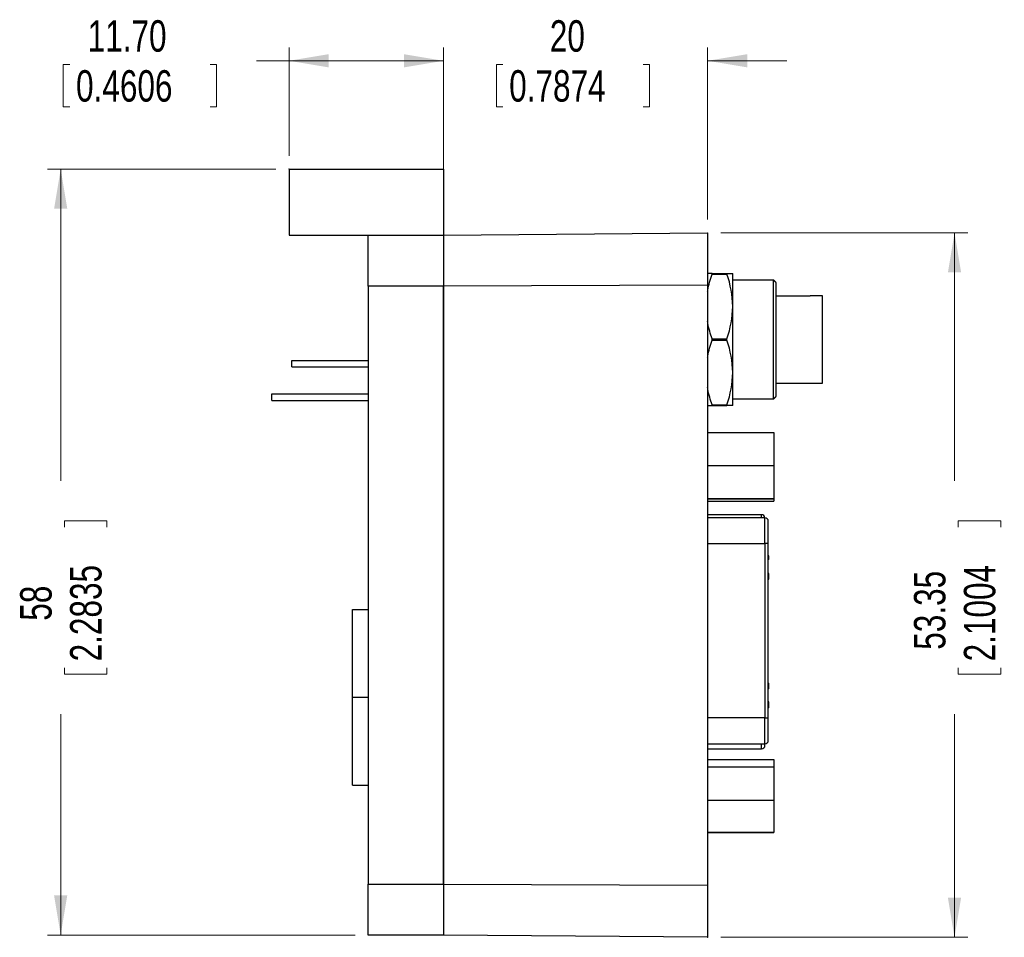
# Model space of a CAD drawing. Header units: millimetres. Extents: x 11 to 421, y 5 to 275.
# Tile 6 of 10: x 131 to 206, y 100 to 169. Entities that reach past the tile are written whole.
import ezdxf

# ---------------------------------------------------------------- set-up
doc = ezdxf.new("R2010")
doc.units = ezdxf.units.MM
doc.header["$PDSIZE"] = -1
doc.styles.add('SLDTEXTSTYLE0', font='TXT', dxfattribs={"width": 0.75})
doc.dimstyles.new('SLDDIMSTYLE0', dxfattribs={"dimtxt": 2.38125, "dimasz": 3, "dimexe": 0, "dimexo": 0.0625, "dimgap": 0.595313, "dimtad": 0, "dimrnd": 1e-09, "dimzin": 12, "dimdsep": 46, "dimtxsty": 'SLDTEXTSTYLE0', "dimsah": 1, "dimcen": 0.09, "dimadec": 0, "dimazin": 0, "dimtfac": 1, "dimtofl": 0, "dimtmove": 0, "dimatfit": 3, "dimfxl": 1, "dimtolj": 1, "dimtzin": 12, "dimarcsym": 0})
doc.dimstyles.new('SLDDIMSTYLE1', dxfattribs={"dimtxt": 2.38125, "dimasz": 3, "dimexe": 0, "dimexo": 0.0625, "dimgap": 0.595313, "dimtad": 0, "dimrnd": 1e-09, "dimzin": 4, "dimdsep": 46, "dimtxsty": 'SLDTEXTSTYLE0', "dimsah": 1, "dimcen": 0.09, "dimadec": 0, "dimazin": 0, "dimtfac": 1, "dimtofl": 0, "dimtmove": 0, "dimatfit": 3, "dimfxl": 1, "dimtolj": 1, "dimtzin": 12, "dimarcsym": 0})
doc.dimstyles.new('SLDDIMSTYLE2', dxfattribs={"dimtxt": 2.38125, "dimasz": 3, "dimexe": 0, "dimexo": 0.0625, "dimgap": 0.595313, "dimtad": 0, "dimrnd": 1e-09, "dimzin": 12, "dimdsep": 46, "dimtxsty": 'SLDTEXTSTYLE0', "dimsah": 1, "dimcen": 0.09, "dimadec": 0, "dimazin": 0, "dimtfac": 1, "dimtofl": 0, "dimtmove": 0, "dimatfit": 3, "dimfxl": 1, "dimtolj": 1, "dimtzin": 12, "dimarcsym": 0})

# ---------------------------------------------------------------- blocks, each defined once
blk = doc.blocks.new('*D4')
at = {"color": 7, "linetype": 'Continuous', "lineweight": 0}
for p, q in [((184.288, 153.179), (202.988, 153.179)), ((201.988, 153.179), (201.988, 134.4)), ((202.272, 131.364), (205.485, 131.364)), ((202.272, 131.364), (202.272, 130.881)), ((205.485, 131.364), (205.485, 130.881)), ((202.272, 119.76), (202.272, 120.243)), ((205.485, 119.76), (205.485, 120.243)), ((202.272, 119.76), (205.485, 119.76)), ((201.988, 99.83), (201.988, 116.724)), ((184.288, 99.83), (202.988, 99.83))]:
    blk.add_line(p, q, dxfattribs=at)
for points in [[(201.988, 153.179), (201.488, 150.179), (202.488, 150.179)], [(201.988, 99.83), (202.488, 102.83), (201.488, 102.83)]]:
    blk.add_solid(points, dxfattribs=at)
at = {"color": 7, "linetype": 'Continuous', "lineweight": 0, "char_height": 2.3813, "attachment_point": 1, "rotation": 90, "style": 'SLDTEXTSTYLE0'}
for s, insert in [('2.1004', (202.699, 120.725)), ('53.35', (198.918, 121.605))]:
    blk.add_mtext(s, dxfattribs=dict(at, insert=insert))
blk = doc.blocks.new('*D5')
at = {"color": 7, "linetype": 'Continuous', "lineweight": 0}
for p, q in [((150.588, 158.004), (133.288, 158.004)), ((134.288, 158.004), (134.288, 134.4)), ((134.572, 131.364), (137.785, 131.364)), ((134.572, 131.364), (134.572, 130.881)), ((137.785, 131.364), (137.785, 130.881)), ((134.572, 119.76), (134.572, 120.243)), ((137.785, 119.76), (137.785, 120.243)), ((134.572, 119.76), (137.785, 119.76)), ((134.288, 100.004), (134.288, 116.724)), ((156.588, 100.004), (133.288, 100.004))]:
    blk.add_line(p, q, dxfattribs=at)
for points in [[(134.288, 158.004), (133.788, 155.004), (134.788, 155.004)], [(134.288, 100.004), (134.788, 103.004), (133.788, 103.004)]]:
    blk.add_solid(points, dxfattribs=at)
at = {"color": 7, "linetype": 'Continuous', "lineweight": 0, "char_height": 2.3813, "attachment_point": 1, "rotation": 90, "style": 'SLDTEXTSTYLE0'}
for s, insert in [('2.2835', (134.999, 120.725)), ('58', (131.218, 123.803))]:
    blk.add_mtext(s, dxfattribs=dict(at, insert=insert))
blk = doc.blocks.new('*D6')
at = {"color": 7, "linetype": 'Continuous', "lineweight": 0}
for p, q in [((151.588, 159.004), (151.588, 167.21)), ((163.288, 159.004), (163.288, 167.21)), ((134.486, 165.927), (134.486, 162.713)), ((134.486, 165.927), (134.969, 165.927)), ((146.09, 165.927), (145.607, 165.927)), ((146.09, 165.927), (146.09, 162.713)), ((151.588, 166.21), (149.126, 166.21)), ((163.288, 166.21), (151.588, 166.21)), ((134.486, 162.713), (134.969, 162.713)), ((146.09, 162.713), (145.607, 162.713))]:
    blk.add_line(p, q, dxfattribs=at)
for points in [[(151.588, 166.21), (154.588, 165.71), (154.588, 166.71)], [(163.288, 166.21), (160.288, 166.71), (160.288, 165.71)]]:
    blk.add_solid(points, dxfattribs=at)
at = {"color": 7, "linetype": 'Continuous', "lineweight": 0, "char_height": 2.3813, "attachment_point": 1, "style": 'SLDTEXTSTYLE0'}
for s, insert in [('11.70', (136.331, 169.28)), ('0.4606', (135.451, 165.499))]:
    blk.add_mtext(s, dxfattribs=dict(at, insert=insert))
blk = doc.blocks.new('*D7')
at = {"color": 7, "linetype": 'Continuous', "lineweight": 0}
for p, q in [((163.288, 154.004), (163.288, 167.21)), ((183.288, 154.179), (183.288, 167.21)), ((163.288, 166.21), (157.288, 166.21)), ((167.293, 165.927), (167.293, 162.713)), ((167.293, 165.927), (167.776, 165.927)), ((178.896, 165.927), (178.414, 165.927)), ((178.896, 165.927), (178.896, 162.713)), ((183.288, 166.21), (189.288, 166.21)), ((167.293, 162.713), (167.776, 162.713)), ((178.896, 162.713), (178.414, 162.713))]:
    blk.add_line(p, q, dxfattribs=at)
for points in [[(163.288, 166.21), (160.288, 166.71), (160.288, 165.71)], [(183.288, 166.21), (186.288, 165.71), (186.288, 166.71)]]:
    blk.add_solid(points, dxfattribs=at)
at = {"color": 7, "linetype": 'Continuous', "lineweight": 0, "char_height": 2.3813, "attachment_point": 1, "style": 'SLDTEXTSTYLE0'}
for s, insert in [('20', (171.336, 169.28)), ('0.7874', (168.258, 165.499))]:
    blk.add_mtext(s, dxfattribs=dict(at, insert=insert))

msp = doc.modelspace()

# ---------------------------------------------------------------- linework, layer by layer
at = {"color": 7, "linetype": 'Continuous', "lineweight": 30}
for p, q in [((151.588, 158.004), (151.588, 153.004)), ((151.588, 158.004), (163.288, 158.004)), ((163.288, 158.004), (163.288, 153.004)), ((151.588, 153.004), (157.588, 153.004)), ((157.588, 153.004), (163.288, 153.004)), ((157.588, 149.154), (157.588, 153.004)), ((163.288, 153.004), (183.288, 153.179)), ((163.288, 153.004), (163.288, 149.154)), ((163.288, 153.004), (163.288, 149.154)), ((183.288, 153.179), (183.288, 149.227)), ((183.621, 150.063), (183.621, 150.104)), ((183.621, 150.104), (184.755, 150.104)), ((183.621, 150.063), (184.755, 150.063)), ((184.755, 150.063), (184.755, 150.104)), ((185.188, 147.604), (185.188, 150.104)), ((183.288, 149.227), (163.288, 149.154)), ((183.288, 149.227), (183.288, 103.782)), ((188.288, 140.604), (188.288, 149.604)), ((188.488, 140.804), (188.488, 149.404)), ((163.288, 149.154), (157.588, 149.154)), ((157.588, 149.154), (157.588, 103.854)), ((163.288, 149.154), (163.288, 103.854)), ((163.288, 103.854), (163.288, 149.154)), ((190.638, 148.372), (188.488, 148.372)), ((191.988, 141.804), (191.988, 148.404)), ((185.188, 142.604), (185.188, 147.604)), ((183.621, 145.063), (183.621, 145.145)), ((183.621, 145.145), (184.755, 145.145)), ((183.621, 145.063), (184.755, 145.063)), ((184.755, 145.063), (184.755, 145.145)), ((151.788, 143.024), (151.788, 143.524)), ((151.788, 143.524), (157.588, 143.524)), ((151.788, 143.024), (157.588, 143.024)), ((185.188, 140.104), (185.188, 142.604)), ((150.288, 140.484), (150.288, 140.984)), ((150.288, 140.984), (157.588, 140.984)), ((150.288, 140.484), (157.588, 140.484)), ((183.621, 140.145), (184.755, 140.145)), ((183.621, 140.104), (183.621, 140.145)), ((183.621, 140.104), (184.755, 140.104)), ((184.755, 140.104), (184.755, 140.145)), ((183.288, 138.072), (188.292, 138.072)), ((183.288, 138.056), (188.292, 138.056)), ((188.292, 138.072), (188.292, 138.056)), ((188.292, 138.056), (188.292, 135.564)), ((183.288, 135.564), (188.292, 135.564)), ((188.292, 135.564), (188.292, 133.053)), ((183.288, 133.053), (188.292, 133.053)), ((183.288, 133.029), (188.292, 133.029)), ((183.288, 132.86), (188.292, 132.86)), ((188.292, 133.053), (188.292, 133.029)), ((188.292, 133.029), (188.292, 132.86)), ((187.376, 131.604), (187.376, 131.829)), ((187.63, 129.648), (187.63, 131.604)), ((183.288, 129.648), (187.63, 129.648)), ((187.884, 129.648), (187.63, 129.648)), ((187.63, 129.648), (187.63, 116.443)), ((187.884, 116.443), (187.884, 129.648)), ((187.935, 128.713), (187.884, 128.713)), ((187.935, 128.517), (187.884, 128.517)), ((187.935, 128.441), (187.884, 128.441)), ((187.935, 128.517), (187.935, 128.713)), ((187.935, 128.441), (187.935, 128.517)), ((187.935, 127.389), (187.884, 127.389)), ((187.935, 127.299), (187.884, 127.299)), ((187.935, 127.187), (187.884, 127.187)), ((187.935, 127.007), (187.884, 127.007)), ((187.884, 126.954), (187.935, 126.954)), ((187.935, 127.187), (187.935, 127.299)), ((187.935, 127.007), (187.935, 127.187)), ((156.388, 118.004), (156.388, 124.654)), ((156.388, 124.654), (157.588, 124.654)), ((187.884, 119.085), (187.935, 119.085)), ((187.935, 118.866), (187.884, 118.866)), ((187.935, 118.649), (187.884, 118.649)), ((156.388, 111.354), (156.388, 118.004)), ((156.388, 118.004), (157.588, 118.004)), ((187.935, 117.673), (187.884, 117.673)), ((187.935, 117.664), (187.884, 117.664)), ((187.935, 117.342), (187.884, 117.342)), ((187.935, 117.259), (187.884, 117.259)), ((187.935, 117.201), (187.884, 117.201)), ((187.935, 117.342), (187.935, 117.664)), ((187.935, 117.259), (187.935, 117.342)), ((187.935, 117.201), (187.935, 117.259)), ((187.63, 116.443), (183.288, 116.443)), ((187.63, 116.443), (187.884, 116.443)), ((187.63, 114.487), (187.63, 116.443)), ((187.376, 114.11), (187.376, 114.487)), ((183.288, 113.306), (188.292, 113.306)), ((183.288, 112.747), (188.292, 112.747)), ((188.292, 113.306), (188.292, 112.747)), ((188.292, 112.747), (188.292, 110.196)), ((156.388, 111.354), (157.588, 111.354)), ((188.292, 110.196), (183.288, 110.196)), ((188.292, 110.196), (188.292, 107.792)), ((183.288, 107.792), (188.292, 107.792)), ((183.288, 107.755), (188.292, 107.755)), ((188.292, 107.792), (188.292, 107.755)), ((157.588, 103.854), (163.288, 103.854)), ((157.588, 100.004), (157.588, 103.854)), ((163.288, 103.854), (163.288, 100.004)), ((163.288, 103.854), (183.288, 103.782)), ((163.288, 103.854), (163.288, 100.004)), ((183.288, 103.782), (183.288, 99.83)), ((163.288, 100.004), (157.588, 100.004)), ((183.288, 99.83), (163.288, 100.004))]:
    msp.add_line(p, q, dxfattribs=at)
for centre, start, end in [((187.376, 131.575), 6.63474, 90), ((187.63, 131.35), 0, 90), ((187.376, 114.364), 270, 0), ((187.63, 114.741), 270, 0)]:
    msp.add_arc(centre, 0.254, start, end, dxfattribs=at)
for points, knots in [([(183.621, 150.104), (183.56, 150.104), (183.437, 150.104), (183.328, 150.104), (183.294, 150.104), (183.288, 150.104)], [0, 0, 0, 0, 0.450947, 0.903381, 1, 1, 1, 1]), ([(183.288, 148.732), (183.293, 148.766), (183.325, 149.008), (183.434, 149.454), (183.559, 149.86), (183.621, 150.063)], [0, 0, 0, 0, 0.075274, 0.536731, 1, 1, 1, 1]), ([(191.089, 148.404), (191.089, 148.404), (191.089, 148.405), (191.06, 148.401), (190.987, 148.391), (190.89, 148.382), (190.774, 148.374), (190.692, 148.372), (190.638, 148.372)], [0, 0, 0, 0, 0.010711, 0.242726, 0.452704, 0.659742, 0.773135, 1, 1, 1, 1]), ([(190.638, 148.372), (190.638, 148.372), (190.638, 148.374), (190.638, 148.372), (190.638, 148.371)], [0, 0, 0, 0, 0.7396682, 1, 1, 1, 1]), ([(183.621, 145.145), (183.56, 145.344), (183.437, 145.742), (183.328, 146.189), (183.294, 146.438), (183.288, 146.482)], [0, 0, 0, 0, 0.450947, 0.903381, 1, 1, 1, 1]), ([(183.288, 143.732), (183.293, 143.766), (183.325, 144.008), (183.434, 144.454), (183.559, 144.86), (183.621, 145.063)], [0, 0, 0, 0, 0.075274, 0.536731, 1, 1, 1, 1]), ([(183.621, 140.145), (183.56, 140.344), (183.437, 140.742), (183.328, 141.189), (183.294, 141.438), (183.288, 141.482)], [0, 0, 0, 0, 0.450947, 0.903381, 1, 1, 1, 1]), ([(183.288, 140.104), (183.293, 140.104), (183.325, 140.104), (183.434, 140.104), (183.559, 140.104), (183.621, 140.104)], [0, 0, 0, 0, 0.075274, 0.536731, 1, 1, 1, 1]), ([(187.884, 129.648), (187.884, 129.772), (187.884, 130.02), (187.884, 130.373), (187.884, 130.693), (187.884, 130.962), (187.884, 131.172), (187.884, 131.3), (187.884, 131.358), (187.884, 131.346), (187.884, 131.344)], [0, 0, 0, 0, 0.138957, 0.277806, 0.416611, 0.55562, 0.694425, 0.833434, 0.972185, 1, 1, 1, 1]), ([(187.935, 127.312), (187.935, 127.316), (187.935, 127.34), (187.935, 127.368), (187.935, 127.388), (187.935, 127.389), (187.935, 127.389)], [0, 0, 0, 0, 0.067875, 0.430389, 0.808681, 1, 1, 1, 1]), ([(187.935, 126.954), (187.935, 126.954), (187.935, 126.954), (187.935, 126.956), (187.935, 126.959), (187.935, 126.962), (187.935, 126.966), (187.935, 126.969), (187.935, 126.974), (187.935, 126.979), (187.935, 126.985), (187.935, 126.992), (187.935, 126.999), (187.935, 127.004), (187.935, 127.007)], [0, 0, 0, 0, 0.092538, 0.185591, 0.279552, 0.375602, 0.427617, 0.487117, 0.554199, 0.628624, 0.709688, 0.799181, 0.895357, 1, 1, 1, 1]), ([(187.935, 118.866), (187.935, 118.874), (187.935, 118.889), (187.935, 118.911), (187.935, 118.932), (187.935, 118.952), (187.935, 118.972), (187.935, 118.99), (187.935, 119.007), (187.935, 119.023), (187.935, 119.037), (187.935, 119.05), (187.935, 119.061), (187.935, 119.07), (187.935, 119.077), (187.935, 119.081), (187.935, 119.085), (187.935, 119.085), (187.935, 119.085)], [0, 0, 0, 0, 0.066427, 0.130619, 0.193114, 0.254924, 0.316298, 0.378571, 0.441525, 0.506708, 0.571492, 0.634591, 0.69628, 0.756765, 0.81662, 0.876835, 0.937666, 1, 1, 1, 1]), ([(187.935, 118.649), (187.935, 118.65), (187.935, 118.65), (187.935, 118.653), (187.935, 118.658), (187.935, 118.665), (187.935, 118.674), (187.935, 118.685), (187.935, 118.698), (187.935, 118.713), (187.935, 118.729), (187.935, 118.746), (187.935, 118.764), (187.935, 118.783), (187.935, 118.802), (187.935, 118.823), (187.935, 118.844), (187.935, 118.859), (187.935, 118.866)], [0, 0, 0, 0, 0.065971, 0.129995, 0.192241, 0.254119, 0.315113, 0.376788, 0.439483, 0.503935, 0.56836, 0.630974, 0.691801, 0.752229, 0.812552, 0.873695, 0.936086, 1, 1, 1, 1]), ([(187.884, 114.741), (187.884, 114.741), (187.884, 114.921), (187.884, 115.559), (187.884, 115.992), (187.884, 116.443)], [0, 0, 0, 0, 0.5, 0.5, 1, 1, 1, 1]), ([(187.63, 114.364), (187.63, 114.367), (187.63, 114.371), (187.63, 114.416), (187.63, 114.452), (187.63, 114.486), (187.63, 114.487)], [0, 0, 0, 0, 0.330413, 0.658013, 0.988049, 1, 1, 1, 1])]:
    msp.add_open_spline(points, degree=3, knots=knots, dxfattribs=at)
for points, degree in [([(184.755, 150.104), (185.02, 150.104), (185.188, 150.104), (185.188, 150.104)], 3), ([(185.188, 147.604), (185.188, 148.443), (185.02, 149.26), (184.755, 150.063)], 3), ([(188.288, 149.604), (185.188, 149.604)], 1), ([(188.488, 149.404), (188.288, 149.604)], 1), ([(190.638, 148.373), (188.488, 148.373)], 1), ([(191.988, 148.404), (191.089, 148.404)], 1), ([(184.755, 145.145), (185.02, 145.949), (185.188, 146.766), (185.188, 147.604)], 3), ([(185.188, 142.604), (185.188, 143.443), (185.02, 144.26), (184.755, 145.063)], 3), ([(184.755, 140.145), (185.02, 140.949), (185.188, 141.766), (185.188, 142.604)], 3), ([(188.488, 141.804), (191.988, 141.804)], 1), ([(185.188, 140.604), (188.288, 140.604)], 1), ([(188.288, 140.604), (188.488, 140.804)], 1), ([(185.188, 140.104), (185.188, 140.104), (185.02, 140.104), (184.755, 140.104)], 3), ([(187.376, 131.829), (183.288, 131.829)], 1), ([(187.63, 131.604), (183.288, 131.604)], 1), ([(183.288, 114.487), (187.63, 114.487)], 1), ([(183.288, 114.11), (187.376, 114.11)], 1)]:
    msp.add_open_spline(points, degree=degree, dxfattribs=at)
at = {"color": 7, "linetype": 'Continuous', "lineweight": 0}
for p in [(151.588, 158.004), (183.288, 153.179), (157.588, 100.004), (183.288, 99.83)]:
    msp.add_point(p, dxfattribs=at)

# ---------------------------------------------------------------- dimensions: what is measured, and where the dimension line sits
for base, p1, p2, dimstyle, picture, middle in [((163.288, 166.21), (151.588, 158.004), (163.288, 158.004), 'SLDDIMSTYLE1', '*D6', (140.288, 166.21)), ((183.288, 166.21), (163.288, 153.004), (183.288, 153.179), 'SLDDIMSTYLE2', '*D7', (173.095, 166.21))]:
    dim = msp.add_linear_dim(base=base, p1=p1, p2=p2, dimstyle=dimstyle, dxfattribs=at)
    dim.commit()
    dim.dimension.update_dxf_attribs({"geometry": picture, "text_midpoint": middle, "dimtype": 160})
for base, p1, p2, picture, middle in [((134.288, 100.004), (151.588, 158.004), (157.588, 100.004), '*D5', (134.288, 125.562)), ((201.988, 153.179), (183.288, 99.83), (183.288, 153.179), '*D4', (201.988, 125.562))]:
    dim = msp.add_linear_dim(base=base, p1=p1, p2=p2, angle=90, dimstyle='SLDDIMSTYLE0', dxfattribs=at)
    dim.commit()
    dim.dimension.update_dxf_attribs({"geometry": picture, "text_midpoint": middle, "dimtype": 160})

doc.saveas('drawing.dxf')
